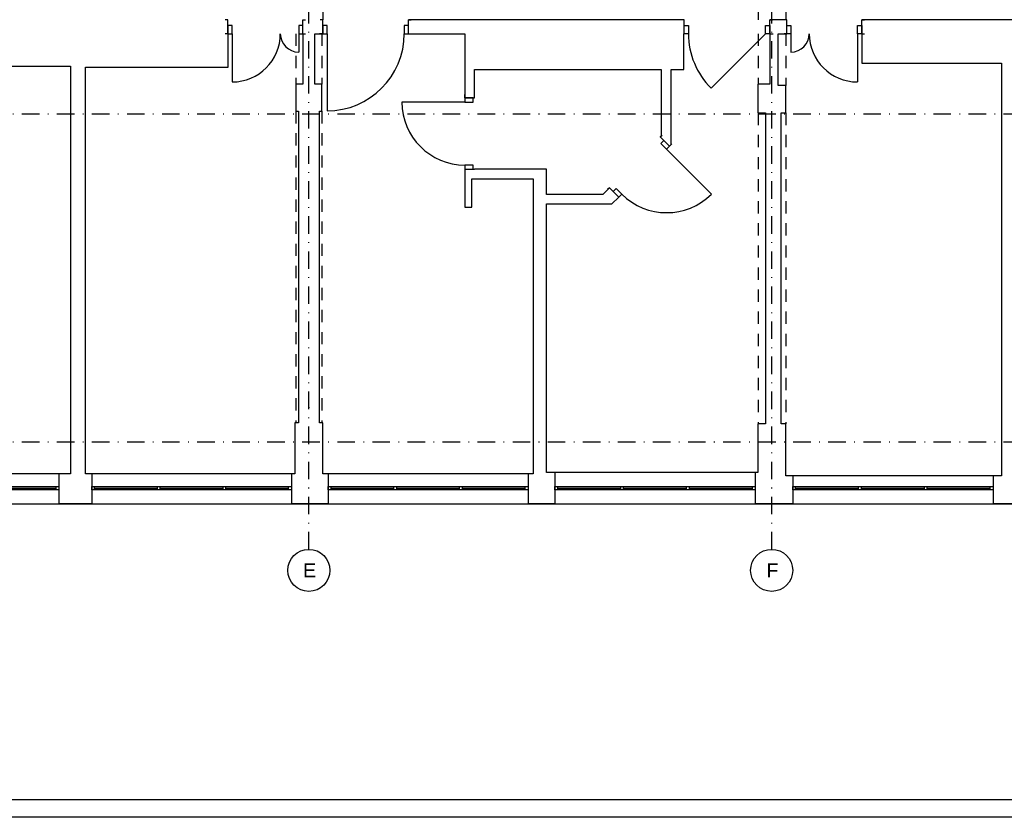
# Model space of a CAD drawing. Header units: metres. Extents: x -5222 to 1778, y -168 to 2848.
# Tile 8 of 16: x -2494 to -1090, y -168 to 970. Entities that reach past the tile are written whole.
import ezdxf
from ezdxf.enums import TextEntityAlignment as Align

# ---------------------------------------------------------------- set-up
doc = ezdxf.new("R2010")
doc.units = ezdxf.units.M
doc.header["$LTSCALE"] = 50
doc.header["$MEASUREMENT"] = 0
for name, pattern in [('DASHDOTX2', [1, 0.5, -0.25, 0, -0.25]), ('DO', [1, 0.5, -0.24, 0.02, -0.24]), ('DP', [0.63, 0.35, -0.28])]:
    doc.linetypes.add(name, pattern=pattern)
for name, color, linetype in [('A_osie', 7, 'Continuous'), ('BS_ram', 2, 'Continuous'), ('BZ_osd', 1, 'DO'), ('k3_sciany istn', 1, 'DP')]:
    doc.layers.add(name, color=color, linetype=linetype)
doc.styles.add('GENERATED_STYLE_1', font='arial.ttf')

msp = doc.modelspace()

# ---------------------------------------------------------------- hatches: boundary and pattern name
at = {"layer": 'k3_sciany istn', "linetype": 'Continuous'}
msp.add_hatch(color=256, dxfattribs=at).paths.add_polyline_path([(-1547.178, 969.941), (-1547.178, 949.941), (-1546.68, 949.941), (-1546.68, 961.441), (-1546.68, 969.941)])

# ---------------------------------------------------------------- linework, layer by layer
at = {"layer": 'A_osie', "color": 18, "linetype": 'DASHDOTX2', "lineweight": 5}
msp.add_point((-1422.01, 417.042), dxfattribs=at)
msp.add_point((-1422.01, 417.042), dxfattribs=at)
at = {"layer": 'BS_ram', "color": 1}
msp.add_lwpolyline([(-5221.528, -167.66), (-5221.528, 2802.34), (1778.472, 2802.34), (1778.472, -167.66)], close=True, dxfattribs=at)
at = {"layer": 'BS_ram'}
msp.add_lwpolyline([(-5071.528, -142.66), (-5071.528, 2777.34), (1753.472, 2777.34), (1753.472, -142.66)], close=True, dxfattribs=at)
at = {"layer": 'BZ_osd'}
for p, q in [((-2082.01, 214.531), (-2082.01, 2614.531)), ((-1422.01, 214.531), (-1422.01, 2614.531)), ((183.67, 835.148), (-4907.568, 835.148)), ((183.67, 367.621), (-4907.568, 367.621))]:
    msp.add_line(p, q, dxfattribs=at)
at = {"layer": 'BZ_osd', "color": 7, "linetype": 'Continuous'}
for centre in [(-2082.01, 184.531), (-1422.01, 184.531)]:
    msp.add_circle(centre, 30, dxfattribs=at)
at = {"layer": 'k3_sciany istn', "color": 251, "linetype": 'DP'}
for p, q in [((-1441.51, 1201.741), (-1441.51, 969.941)), ((-1402.01, 1201.741), (-1402.01, 969.941)), ((-2062.01, 1169.941), (-2062.01, 969.941)), ((-2100.51, 949.941), (-2100.51, 877.941)), ((-2063.51, 949.941), (-2063.51, 877.941)), ((-2100.51, 839.441), (-2100.51, 394.941)), ((-2063.51, 839.441), (-2063.51, 394.941)), ((-1441.51, 837.041), (-1441.51, 393.341)), ((-1402.01, 837.041), (-1402.01, 393.341))]:
    msp.add_line(p, q, dxfattribs=at)
at = {"layer": 'k3_sciany istn', "linetype": 'Continuous'}
for p, q in [((-2197.51, 969.941), (-2201.21, 969.941)), ((-2197.51, 969.941), (-2201.21, 969.941)), ((-2197.51, 961.441), (-2197.51, 969.941)), ((-2197.51, 961.441), (-2197.51, 969.941)), ((-2090.51, 969.941), (-2086.81, 969.941)), ((-2090.51, 961.441), (-2090.51, 969.941)), ((-2090.51, 961.441), (-2090.51, 969.941)), ((-2090.51, 969.941), (-2086.81, 969.941)), ((-2061.99, 969.941), (-2065.69, 969.941)), ((-2061.99, 969.941), (-2065.69, 969.941)), ((-2061.99, 961.441), (-2061.99, 969.941)), ((-2061.99, 961.441), (-2061.99, 969.941)), ((-1939.99, 969.941), (-1936.29, 969.941)), ((-1939.99, 961.441), (-1939.99, 969.941)), ((-1939.99, 961.441), (-1939.99, 969.941)), ((-1939.99, 969.941), (-1936.29, 969.941)), ((-1546.68, 969.941), (-1550.38, 969.941)), ((-1546.68, 969.941), (-1550.38, 969.941)), ((-1546.68, 961.441), (-1546.68, 969.941)), ((-1546.68, 961.441), (-1546.68, 969.941)), ((-1424.68, 969.941), (-1420.98, 969.941)), ((-1424.68, 961.441), (-1424.68, 969.941)), ((-1424.68, 961.441), (-1424.68, 969.941)), ((-1424.68, 969.941), (-1420.98, 969.941)), ((-1400.592, 969.941), (-1404.292, 969.941)), ((-1400.592, 969.941), (-1404.292, 969.941)), ((-1400.592, 961.441), (-1400.592, 969.941)), ((-1400.592, 961.441), (-1400.592, 969.941)), ((-1293.592, 969.941), (-1289.892, 969.941)), ((-1293.592, 961.441), (-1293.592, 969.941)), ((-1293.592, 961.441), (-1293.592, 969.941)), ((-1293.592, 969.941), (-1289.892, 969.941)), ((-2197.51, 949.941), (-2197.51, 961.441)), ((-2191.51, 961.441), (-2197.51, 961.441)), ((-2197.51, 961.441), (-2197.51, 949.941)), ((-2197.51, 949.941), (-2197.51, 961.441)), ((-2191.51, 949.941), (-2191.51, 961.441)), ((-2090.51, 961.441), (-2096.51, 961.441)), ((-2096.51, 961.441), (-2096.51, 949.941)), ((-2090.51, 949.941), (-2090.51, 961.441)), ((-2090.51, 949.941), (-2090.51, 961.441)), ((-2090.51, 949.941), (-2090.51, 961.441)), ((-2061.99, 949.941), (-2061.99, 961.441)), ((-2055.99, 961.441), (-2061.99, 961.441)), ((-2061.99, 961.441), (-2061.99, 949.941)), ((-2061.99, 949.941), (-2061.99, 961.441)), ((-2055.99, 949.941), (-2055.99, 961.441)), ((-1939.99, 961.441), (-1945.99, 961.441)), ((-1945.99, 961.441), (-1945.99, 949.941)), ((-1939.99, 949.941), (-1939.99, 961.441)), ((-1939.99, 949.941), (-1939.99, 961.441)), ((-1939.99, 949.941), (-1939.99, 961.441)), ((-1546.68, 949.941), (-1546.68, 961.441)), ((-1546.68, 961.441), (-1540.68, 961.441)), ((-1546.68, 949.941), (-1546.68, 961.441)), ((-1540.68, 961.441), (-1540.68, 949.941)), ((-1430.68, 949.941), (-1430.68, 961.441)), ((-1430.68, 961.441), (-1424.68, 961.441)), ((-1424.68, 949.941), (-1424.68, 961.441)), ((-1424.68, 961.441), (-1424.68, 949.941)), ((-1424.68, 949.941), (-1424.68, 961.441)), ((-1400.592, 949.941), (-1400.592, 961.441)), ((-1400.592, 961.441), (-1394.592, 961.441)), ((-1400.592, 949.941), (-1400.592, 961.441)), ((-1400.592, 949.941), (-1400.592, 961.441)), ((-1394.592, 961.441), (-1394.592, 949.941)), ((-1299.592, 949.941), (-1299.592, 961.441)), ((-1299.592, 961.441), (-1293.592, 961.441)), ((-1293.592, 949.941), (-1293.592, 961.441)), ((-1293.592, 961.441), (-1293.592, 949.941)), ((-1293.592, 949.941), (-1293.592, 961.441)), ((-2197.51, 949.941), (-2201.21, 949.941)), ((-2197.51, 949.941), (-2201.21, 949.941)), ((-2197.51, 949.941), (-2191.51, 949.941)), ((-2191.51, 949.941), (-2191.51, 881.141)), ((-2096.51, 949.941), (-2090.51, 949.941)), ((-2096.51, 949.941), (-2096.51, 923.741)), ((-2090.51, 949.941), (-2086.81, 949.941)), ((-2090.51, 949.941), (-2086.81, 949.941)), ((-2061.99, 949.941), (-2066.69, 949.941)), ((-2061.99, 949.941), (-2066.69, 949.941)), ((-2061.99, 949.941), (-2055.99, 949.941)), ((-2055.99, 949.941), (-2055.99, 839.941)), ((-1945.99, 949.941), (-1939.99, 949.941)), ((-1939.99, 949.941), (-1935.29, 949.941)), ((-1939.99, 949.941), (-1935.29, 949.941)), ((-1540.68, 949.941), (-1546.68, 949.941)), ((-1430.68, 949.941), (-1508.462, 872.159)), ((-1424.68, 949.941), (-1430.68, 949.941)), ((-1424.68, 949.941), (-1419.98, 949.941)), ((-1424.68, 949.941), (-1419.98, 949.941)), ((-1400.592, 949.941), (-1404.292, 949.941)), ((-1400.592, 949.941), (-1404.292, 949.941)), ((-1394.592, 949.941), (-1400.592, 949.941)), ((-1394.592, 949.941), (-1394.592, 923.741)), ((-1293.592, 949.941), (-1299.592, 949.941)), ((-1299.592, 949.941), (-1299.592, 881.141)), ((-1293.592, 949.941), (-1289.892, 949.941)), ((-1293.592, 949.941), (-1289.892, 949.941)), ((-1859.392, 858.541), (-1859.392, 863.241)), ((-1859.392, 858.541), (-1859.392, 863.241)), ((-1859.392, 858.541), (-1847.892, 858.541)), ((-1859.392, 858.541), (-1859.392, 852.541)), ((-1847.892, 858.541), (-1859.392, 858.541)), ((-1859.392, 858.541), (-1847.892, 858.541)), ((-1847.892, 858.541), (-1845.692, 858.541)), ((-1847.892, 852.541), (-1847.892, 858.541)), ((-1847.892, 858.541), (-1845.692, 858.541)), ((-1845.692, 858.541), (-1845.692, 862.241)), ((-1845.692, 858.541), (-1845.692, 862.241)), ((-1859.392, 852.541), (-1949.392, 852.541)), ((-1859.392, 852.541), (-1847.892, 852.541)), ((-1580.866, 802.684), (-1578.25, 805.301)), ((-1580.866, 802.684), (-1578.25, 805.301)), ((-1575.782, 797.6), (-1580.866, 802.684)), ((-1575.782, 797.6), (-1580.866, 802.684)), ((-1580.025, 793.358), (-1575.782, 797.6)), ((-1571.893, 785.226), (-1580.025, 793.358)), ((-1567.651, 789.468), (-1575.782, 797.6)), ((-1575.782, 797.6), (-1567.651, 789.468)), ((-1567.651, 789.468), (-1575.782, 797.6)), ((-1567.651, 789.468), (-1571.893, 785.226)), ((-1567.651, 789.468), (-1564.327, 792.792)), ((-1567.651, 789.468), (-1564.327, 792.792)), ((-1571.893, 785.226), (-1507.9, 721.233)), ((-1847.892, 762.541), (-1859.392, 762.541)), ((-1859.392, 762.541), (-1859.392, 756.541)), ((-1847.892, 756.541), (-1847.892, 762.541)), ((-1859.392, 756.541), (-1859.392, 751.841)), ((-1859.392, 756.541), (-1847.892, 756.541)), ((-1859.392, 756.541), (-1847.892, 756.541)), ((-1859.392, 756.541), (-1847.892, 756.541)), ((-1859.392, 756.541), (-1859.392, 751.841)), ((-1847.892, 756.541), (-1845.692, 756.541)), ((-1847.892, 756.541), (-1845.692, 756.541)), ((-1849.392, 743.091), (-1761.94, 743.091)), ((-1849.392, 733.093), (-1849.392, 743.091)), ((-1849.392, 703.091), (-1849.392, 733.093)), ((-1761.94, 743.091), (-1761.94, 703.091)), ((-1653.345, 730.206), (-1655.961, 727.59)), ((-1653.345, 730.206), (-1655.961, 727.59)), ((-1648.261, 725.122), (-1653.345, 730.206)), ((-1648.261, 725.122), (-1653.345, 730.206)), ((-1648.261, 725.122), (-1644.018, 729.364)), ((-1640.129, 716.99), (-1648.261, 725.122)), ((-1640.129, 716.99), (-1648.261, 725.122)), ((-1640.129, 716.99), (-1648.261, 725.122)), ((-1644.018, 729.364), (-1635.886, 721.233)), ((-1640.129, 716.99), (-1643.452, 713.667)), ((-1640.129, 716.99), (-1643.452, 713.667)), ((-1635.886, 721.233), (-1640.129, 716.99)), ((-1743.01, 707.091), (-1655.558, 707.091)), ((-1743.01, 697.093), (-1743.01, 707.091)), ((-1743.01, 667.091), (-1743.01, 697.093)), ((-1731.11, 324.091), (-1731.11, 279.341)), ((-1445.51, 324.091), (-1731.11, 324.091)), ((-1445.51, 324.091), (-1445.51, 279.341)), ((-2438.51, 322.341), (-2722.51, 322.341)), ((-2438.51, 322.341), (-2438.51, 279.341)), ((-2391.51, 322.341), (-2391.51, 279.341)), ((-2106.91, 322.341), (-2391.51, 322.341)), ((-2106.91, 322.341), (-2106.91, 279.341)), ((-2054.44, 322.341), (-2054.44, 279.341)), ((-1769.44, 322.341), (-2054.44, 322.341)), ((-1769.44, 322.341), (-1769.44, 279.341)), ((-1391.998, 319.341), (-1391.998, 279.341)), ((-1106.398, 319.341), (-1391.998, 319.341)), ((-1106.398, 319.341), (-1106.398, 279.341)), ((-2722.51, 304.341), (-2438.51, 304.341)), ((-2438.51, 299.341), (-2722.51, 299.341)), ((-2531.843, 301.841), (-2442.51, 301.841)), ((-2442.51, 299.341), (-2442.51, 304.341)), ((-2438.51, 304.341), (-2438.51, 299.341)), ((-2391.51, 304.341), (-2106.91, 304.341)), ((-2391.51, 299.341), (-2391.51, 304.341)), ((-2106.91, 299.341), (-2391.51, 299.341)), ((-2387.51, 299.341), (-2387.51, 304.341)), ((-2387.51, 301.841), (-2297.977, 301.841)), ((-2297.977, 299.341), (-2297.977, 304.341)), ((-2293.977, 299.341), (-2293.977, 304.341)), ((-2293.977, 301.841), (-2204.443, 301.841)), ((-2204.443, 299.341), (-2204.443, 304.341)), ((-2200.443, 299.341), (-2200.443, 304.341)), ((-2200.443, 301.841), (-2110.91, 301.841)), ((-2110.91, 299.341), (-2110.91, 304.341)), ((-2106.91, 304.341), (-2106.91, 299.341)), ((-2054.44, 304.341), (-1769.44, 304.341)), ((-2054.44, 299.341), (-2054.44, 304.341)), ((-1769.44, 299.341), (-2054.44, 299.341)), ((-2050.44, 299.341), (-2050.44, 304.341)), ((-2050.44, 301.841), (-1960.773, 301.841)), ((-1960.773, 299.341), (-1960.773, 304.341)), ((-1956.773, 299.341), (-1956.773, 304.341)), ((-1956.773, 301.841), (-1867.107, 301.841)), ((-1867.107, 299.341), (-1867.107, 304.341)), ((-1863.107, 299.341), (-1863.107, 304.341)), ((-1863.107, 301.841), (-1773.44, 301.841)), ((-1773.44, 299.341), (-1773.44, 304.341)), ((-1769.44, 304.341), (-1769.44, 299.341)), ((-1731.11, 304.341), (-1445.51, 304.341)), ((-1731.11, 299.341), (-1731.11, 304.341)), ((-1445.51, 299.341), (-1731.11, 299.341)), ((-1727.11, 299.341), (-1727.11, 304.341)), ((-1727.11, 301.841), (-1637.243, 301.841)), ((-1637.243, 299.341), (-1637.243, 304.341)), ((-1633.243, 299.341), (-1633.243, 304.341)), ((-1633.243, 301.841), (-1543.377, 301.841)), ((-1543.377, 299.341), (-1543.377, 304.341)), ((-1539.377, 299.341), (-1539.377, 304.341)), ((-1539.377, 301.841), (-1449.51, 301.841)), ((-1449.51, 299.341), (-1449.51, 304.341)), ((-1445.51, 304.341), (-1445.51, 299.341)), ((-1391.998, 304.341), (-1106.398, 304.341)), ((-1391.998, 299.341), (-1391.998, 304.341)), ((-1106.398, 299.341), (-1391.998, 299.341)), ((-1387.998, 299.341), (-1387.998, 304.341)), ((-1387.998, 301.841), (-1298.131, 301.841)), ((-1298.131, 299.341), (-1298.131, 304.341)), ((-1294.131, 299.341), (-1294.131, 304.341)), ((-1294.131, 301.841), (-1204.264, 301.841)), ((-1204.264, 299.341), (-1204.264, 304.341)), ((-1200.264, 299.341), (-1200.264, 304.341)), ((-1200.264, 301.841), (-1110.398, 301.841)), ((-1110.398, 299.341), (-1110.398, 304.341)), ((-1106.398, 304.341), (-1106.398, 299.341)), ((-2722.51, 279.341), (-2438.51, 279.341)), ((-2391.51, 279.341), (-2438.51, 279.341)), ((-2391.51, 279.341), (-2106.91, 279.341)), ((-2054.44, 279.341), (-2106.91, 279.341)), ((-2054.44, 279.341), (-1769.44, 279.341)), ((-1731.11, 279.341), (-1769.44, 279.341)), ((-1731.11, 279.341), (-1445.51, 279.341)), ((-1391.998, 279.341), (-1445.51, 279.341)), ((-1391.998, 279.341), (-1106.398, 279.341)), ((-1075.76, 279.341), (-1106.398, 279.341))]:
    msp.add_line(p, q, dxfattribs=at)
at = {"layer": 'k3_sciany istn', "linetype": 'DP'}
for p, q in [((-1441.51, 949.941), (-1441.51, 877.941)), ((-1402.01, 949.941), (-1402.01, 876.041))]:
    msp.add_line(p, q, dxfattribs=at)
at = {"layer": 'k3_sciany istn', "linetype": 'Continuous', "flags": 128}
for points in [[(-1859.392, 969.941), (-1939.99, 969.941)], [(-1547.178, 969.941), (-1859.392, 969.941)], [(-1546.68, 969.941), (-1547.178, 969.941)], [(-1400.592, 969.941), (-1424.68, 969.941)], [(-891.51, 969.941), (-1293.592, 969.941)], [(-2197.11, 902.441), (-2197.11, 949.941)], [(-2090.51, 949.941), (-2090.51, 877.941)], [(-2073.51, 877.941), (-2073.51, 949.941)], [(-2073.51, 949.941), (-2061.99, 949.941)], [(-1939.99, 949.941), (-1859.392, 949.941)], [(-1859.392, 949.941), (-1859.392, 898.941)], [(-1547.178, 898.941), (-1547.178, 949.941)], [(-1547.178, 949.941), (-1546.68, 949.941)], [(-1424.68, 949.941), (-1424.68, 877.941)], [(-1413.01, 877.941), (-1413.01, 949.941)], [(-1413.01, 949.941), (-1400.592, 949.941)], [(-1293.592, 949.941), (-1293.592, 907.941)], [(-2614.51, 903.441), (-2422.01, 903.441)], [(-2422.01, 903.441), (-2422.01, 902.441)], [(-2422.01, 902.441), (-2422.01, 322.341)], [(-2400.51, 322.341), (-2400.51, 902.441)], [(-2400.51, 902.441), (-2197.11, 902.441)], [(-1859.392, 898.941), (-1859.392, 858.541)], [(-1845.692, 858.541), (-1845.692, 898.941)], [(-1845.692, 898.941), (-1579.696, 898.941)], [(-1579.696, 898.941), (-1579.696, 803.854)], [(-1565.176, 791.943), (-1565.176, 898.941)], [(-1565.176, 898.941), (-1547.178, 898.941)], [(-1293.592, 907.941), (-1094.31, 907.941)], [(-1094.31, 907.941), (-1094.31, 319.341)], [(-2100.51, 877.941), (-2100.51, 839.441)], [(-2090.51, 877.941), (-2100.51, 877.941)], [(-2063.51, 877.941), (-2073.51, 877.941)], [(-2063.51, 839.441), (-2063.51, 877.941)], [(-1442.01, 877.941), (-1442.01, 876.041)], [(-1424.68, 877.941), (-1442.01, 877.941)], [(-1442.01, 876.041), (-1442.01, 837.041)], [(-1413.01, 876.041), (-1413.01, 877.941)], [(-1402.01, 876.041), (-1413.01, 876.041)], [(-1402.01, 837.041), (-1402.01, 876.041)], [(-2100.51, 839.441), (-2097.01, 839.441)], [(-2097.01, 839.441), (-2097.01, 394.941)], [(-2067.01, 394.941), (-2067.01, 839.441)], [(-2067.01, 839.441), (-2063.51, 839.441)], [(-1442.01, 837.041), (-1430.71, 837.041)], [(-1430.71, 837.041), (-1430.71, 393.341)], [(-1408.31, 393.341), (-1408.31, 837.041)], [(-1408.31, 837.041), (-1402.01, 837.041)], [(-1579.696, 803.854), (-1580.866, 802.684)], [(-1567.651, 789.468), (-1565.176, 791.943)], [(-1859.392, 756.541), (-1859.392, 743.091)], [(-1743.01, 756.541), (-1845.692, 756.541)], [(-1743.01, 720.541), (-1743.01, 756.541)], [(-1859.392, 743.091), (-1859.392, 702.745)], [(-1849.392, 743.091), (-1845.692, 743.091)], [(-1849.392, 702.745), (-1849.392, 743.091)], [(-1845.692, 743.091), (-1761.94, 743.091)], [(-1761.94, 743.091), (-1761.94, 324.091)], [(-1653.345, 730.206), (-1663.01, 720.541)], [(-1663.01, 720.541), (-1743.01, 720.541)], [(-1650.028, 707.091), (-1640.129, 716.99)], [(-1859.392, 702.745), (-1849.392, 702.745)], [(-1743.01, 324.091), (-1743.01, 707.091)], [(-1743.01, 707.091), (-1650.028, 707.091)], [(-2102.01, 394.941), (-2102.01, 322.341)], [(-2097.01, 394.941), (-2102.01, 394.941)], [(-2062.01, 394.941), (-2067.01, 394.941)], [(-2062.01, 322.341), (-2062.01, 394.941)], [(-1442.01, 393.341), (-1442.01, 324.091)], [(-1430.71, 393.341), (-1442.01, 393.341)], [(-1402.01, 393.341), (-1408.31, 393.341)], [(-1402.01, 324.091), (-1402.01, 393.341)], [(-1761.94, 324.091), (-1761.94, 322.341)], [(-1731.11, 324.091), (-1743.01, 324.091)], [(-1442.01, 324.091), (-1445.51, 324.091)], [(-1402.01, 319.341), (-1402.01, 324.091)], [(-2422.01, 322.341), (-2438.51, 322.341)], [(-2391.51, 322.341), (-2400.51, 322.341)], [(-2102.01, 322.341), (-2106.91, 322.341)], [(-2054.44, 322.341), (-2062.01, 322.341)], [(-1761.94, 322.341), (-1769.44, 322.341)], [(-1391.998, 319.341), (-1402.01, 319.341)], [(-1094.31, 319.341), (-1106.398, 319.341)], [(-2438.51, 279.341), (-2391.51, 279.341)], [(-2106.91, 279.341), (-2054.44, 279.341)], [(-1769.44, 279.341), (-1761.94, 279.341)], [(-1761.94, 279.341), (-1731.11, 279.341)], [(-1445.51, 279.341), (-1402.01, 279.341)], [(-1402.01, 279.341), (-1391.998, 279.341)], [(-1106.398, 279.341), (-1075.76, 279.341)]]:
    msp.add_lwpolyline(points, dxfattribs=at)
at = {"layer": 'k3_sciany istn', "linetype": 'Continuous'}
for centre, radius, start, end in [((-2191.51, 949.941), 68.8, 270, 360), ((-2096.51, 949.941), 26.2, 180, 270), ((-2055.99, 949.941), 110, 270, 360), ((-1430.68, 949.941), 110, 180, 225), ((-1394.592, 949.941), 26.2, 270, 0), ((-1299.592, 949.941), 68.8, 180, 270), ((-1859.392, 852.541), 90, 180, 270), ((-1571.893, 785.226), 90.5, 225, 315)]:
    msp.add_arc(centre, radius, start, end, dxfattribs=at)
msp.add_point((-2082.01, 417.042), dxfattribs=at)
msp.add_point((-2082.01, 417.042), dxfattribs=at)

# ---------------------------------------------------------------- texts
at = {"layer": 'BZ_osd', "color": 7, "linetype": 'Continuous', "style": 'GENERATED_STYLE_1'}
for tag, p in [('E', (-2081.032, 184.531)), ('F', (-1421.032, 184.531))]:
    msp.add_attdef(tag, text='C', height=20, dxfattribs=at).set_placement(p, align=Align.MIDDLE_CENTER)

doc.saveas('drawing.dxf')
